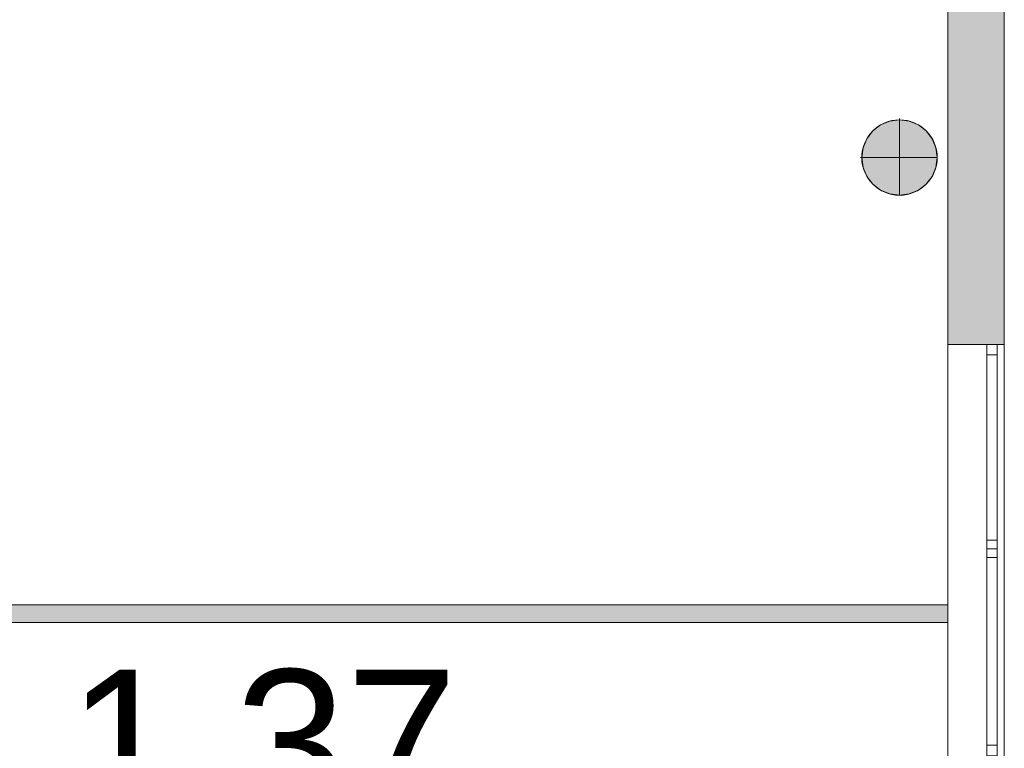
# Model space of a CAD drawing. Header units: inches. Extents: x 15 to 546804, y -66 to 267312.
# Tile 35 of 256: x 409755 to 415379, y 29461 to 33624. Entities that reach past the tile are written whole.
import ezdxf

# ---------------------------------------------------------------- set-up
doc = ezdxf.new("R2010")
doc.units = ezdxf.units.IN
doc.header["$MEASUREMENT"] = 0
doc.layers.add('Binnenwanden', color=2, linetype='Continuous')
doc.layers.add('Zone-1', color=4, linetype='Continuous')
doc.styles.add('style1', font='arial.ttf', dxfattribs={"height": 250})

msp = doc.modelspace()

# ---------------------------------------------------------------- hatches: boundary and pattern name
at = {"lineweight": 20}
h = msp.add_hatch(color=7, dxfattribs=at)
h.dxf.hatch_style = 1
h.paths.add_polyline_path([(414996, 32835.9, 1), (414565.1, 32835.9, 1)])
at = {"layer": 'Zone-1', "lineweight": 20}
h = msp.add_hatch(color=7, dxfattribs=at)
h.dxf.hatch_style = 1
h.paths.add_polyline_path([(415379.2, 34313.6), (415279.2, 34313.6), (415057.2, 34313.6), (415057.2, 31768.6), (415379.2, 31768.6)])
h = msp.add_hatch(color=7, dxfattribs=at)
h.dxf.hatch_style = 1
h.paths.add_polyline_path([(408831.3, 28106.9), (408731.3, 28106.9), (408731.3, 27317.8), (408831.3, 27317.8)])
h.paths.add_polyline_path([(408831.3, 28823.6), (408731.3, 28823.6), (408731.3, 28106.9), (408831.3, 28106.9)])
h.paths.add_polyline_path([(408831.3, 30064.9), (408731.3, 30064.9), (408731.3, 29752.6), (408831.3, 29752.6)])
h.paths.add_polyline_path([(415057.2, 30280.3), (408831.3, 30280.3), (408831.3, 30180.3), (415013.3, 30180.3), (415057.2, 30180.3)])

# ---------------------------------------------------------------- linework, layer by layer
at = {"color": 7, "lineweight": 20}
for p, q in [((415057.2, 25373.6, 800), (415057.2, 39773.6, 800)), ((415057.2, 25373.6, 0), (415057.2, 39773.6, 0)), ((415057.2, 25053.6, 4500), (415057.2, 39773.6, 4500)), ((415057.2, 25053.6, 0), (415057.2, 39773.6, 0)), ((415379.2, 25053.6, 0), (415379.2, 39773.6, 0)), ((415379.2, 25053.6, 4500), (415379.2, 39773.6, 4500)), ((415379.2, 25053.6, 4500), (415379.2, 39453.6, 4500)), ((414672.9, 33022.4, 0), (414672.9, 33022.4, 7000)), ((414724.8, 33044, 0), (414724.8, 33044, 7000)), ((414780.6, 33058.9, 0), (414780.6, 33051.3, 0)), ((414780.6, 33051.3, 0), (414780.6, 33051.3, 7000)), ((414780.6, 33051.3, 0), (414780.6, 32620.4, 0)), ((414836.3, 33044, 0), (414836.3, 33044, 7000)), ((414888.3, 33022.4, 0), (414888.3, 33022.4, 7000)), ((414628.2, 32988.2, 0), (414628.2, 32988.2, 7000)), ((414932.9, 32988.2, 0), (414932.9, 32988.2, 7000)), ((414594, 32943.6, 0), (414594, 32943.6, 7000)), ((414967.1, 32943.6, 0), (414967.1, 32943.6, 7000)), ((414572.5, 32891.6, 0), (414572.5, 32891.6, 7000)), ((414988.7, 32891.6, 0), (414988.7, 32891.6, 7000)), ((414557.5, 32835.9, 0), (414565.1, 32835.9, 0)), ((414565.1, 32835.9, 0), (414565.1, 32835.9, 7000)), ((414565.1, 32835.9, 0), (414996, 32835.9, 0)), ((414996, 32835.9, 0), (414996, 32835.9, 7000)), ((414572.5, 32780.1, 0), (414572.5, 32780.1, 7000)), ((414988.7, 32780.1, 0), (414988.7, 32780.1, 7000)), ((414594, 32728.2, 0), (414594, 32728.2, 7000)), ((414628.2, 32683.5, 0), (414628.2, 32683.5, 7000)), ((414932.9, 32683.5, 0), (414932.9, 32683.5, 7000)), ((414967.1, 32728.2, 0), (414967.1, 32728.2, 7000)), ((414672.9, 32649.3, 0), (414672.9, 32649.3, 7000)), ((414724.8, 32627.8, 0), (414724.8, 32627.8, 7000)), ((414780.6, 32620.4, 0), (414780.6, 32620.4, 7000)), ((414836.3, 32627.8, 0), (414836.3, 32627.8, 7000)), ((414888.3, 32649.3, 0), (414888.3, 32649.3, 7000)), ((415057.2, 31768.6, 1476.5), (415057.2, 27068.6, 1476.5)), ((415057.2, 27068.6, 3076.5), (415057.2, 31768.6, 3076.5)), ((415057.2, 31768.6, 3076.5), (415057.2, 31768.6, 1476.5)), ((415379.2, 31768.6, 1476.5), (415057.2, 31768.6, 1476.5)), ((415379.2, 31768.6, 3076.5), (415057.2, 31768.6, 3076.5)), ((415279.2, 31768.6, 1476.5), (415279.2, 27068.6, 1476.5)), ((415279.2, 27068.6, 3076.5), (415279.2, 31768.6, 3076.5)), ((415279.2, 31768.6, 3076.5), (415279.2, 31768.6, 1476.5)), ((415379.2, 31768.6, 1476.5), (415279.2, 31768.6, 1476.5)), ((415379.2, 31768.6, 3076.5), (415279.2, 31768.6, 3076.5)), ((415339.2, 31768.6, 1476.5), (415279.2, 31768.6, 1476.5)), ((415279.2, 29418.6, 1476.5), (415279.2, 31768.6, 1476.5)), ((415279.2, 31768.6, 3076.5), (415279.2, 29418.6, 3076.5)), ((415339.2, 31768.6, 3076.5), (415279.2, 31768.6, 3076.5)), ((415279.2, 31768.6, 1476.5), (415279.2, 31768.6, 3076.5)), ((415279.2, 31743.6, 1536.5), (415279.2, 31743.6, 3016.5)), ((415339.2, 29418.6, 1476.5), (415339.2, 31768.6, 1476.5)), ((415339.2, 31768.6, 3076.5), (415339.2, 29418.6, 3076.5)), ((415339.2, 31768.6, 1476.5), (415339.2, 31768.6, 3076.5)), ((415339.2, 31743.6, 1536.5), (415339.2, 31743.6, 3016.5)), ((415379.2, 31768.6, 1476.5), (415379.2, 27068.6, 1476.5)), ((415379.2, 27068.6, 3076.5), (415379.2, 31768.6, 3076.5)), ((415379.2, 31768.6, 3076.5), (415379.2, 31768.6, 1476.5)), ((415379.2, 31768.6, 1476.5), (415379.2, 27068.6, 1476.5)), ((415379.2, 31768.6, 3076.5), (415379.2, 31768.6, 1476.5)), ((415379.2, 27068.6, 3076.5), (415379.2, 31768.6, 3076.5)), ((415279.2, 31708.6, 3016.5), (415279.2, 31708.6, 1536.5)), ((415339.2, 31708.6, 1536.5), (415279.2, 31708.6, 1536.5)), ((415339.2, 31708.6, 3016.5), (415279.2, 31708.6, 3016.5)), ((415279.2, 31708.6, 1536.5), (415279.2, 29478.6, 1536.5)), ((415279.2, 29478.6, 3016.5), (415279.2, 31708.6, 3016.5)), ((415339.2, 31708.6, 3016.5), (415339.2, 31708.6, 1536.5)), ((415339.2, 31708.6, 1536.5), (415339.2, 29478.6, 1536.5)), ((415339.2, 29478.6, 3016.5), (415339.2, 31708.6, 3016.5)), ((415279.2, 30600.6, 2956.5), (415279.2, 30650.6, 2956.5)), ((415339.2, 30650.6, 2956.5), (415279.2, 30650.6, 2956.5)), ((415339.2, 30650.6, 1476.5), (415279.2, 30650.6, 1476.5)), ((415279.2, 30650.6, 1476.5), (415279.2, 30600.6, 1476.5)), ((415279.2, 30650.6, 2956.5), (415279.2, 30650.6, 1476.5)), ((415339.2, 30600.6, 2956.5), (415339.2, 30650.6, 2956.5)), ((415339.2, 30650.6, 2956.5), (415339.2, 30650.6, 1476.5)), ((415339.2, 30650.6, 1476.5), (415339.2, 30600.6, 1476.5)), ((415279.2, 30614.6, 2956.5), (415279.2, 30614.6, 1476.5)), ((415279.2, 30550.6, 3016.5), (415279.2, 30600.6, 3016.5)), ((415279.2, 30600.6, 1536.5), (415279.2, 30550.6, 1536.5)), ((415339.2, 30600.6, 2956.5), (415279.2, 30600.6, 2956.5)), ((415339.2, 30600.6, 1476.5), (415279.2, 30600.6, 1476.5)), ((415279.2, 30600.6, 1476.5), (415279.2, 30600.6, 2956.5)), ((415339.2, 30614.6, 2956.5), (415339.2, 30614.6, 1476.5)), ((415339.2, 30550.6, 3016.5), (415339.2, 30600.6, 3016.5)), ((415339.2, 30600.6, 1536.5), (415339.2, 30550.6, 1536.5)), ((415339.2, 30600.6, 1476.5), (415339.2, 30600.6, 2956.5)), ((415339.2, 30550.6, 3016.5), (415279.2, 30550.6, 3016.5)), ((415339.2, 30550.6, 1536.5), (415279.2, 30550.6, 1536.5)), ((415279.2, 30550.6, 1536.5), (415279.2, 30550.6, 3016.5)), ((415339.2, 30550.6, 1536.5), (415339.2, 30550.6, 3016.5)), ((408831.3, 30280.3, 2859.5), (415057.2, 30280.3, 2859.5)), ((408831.3, 30280.3, 5559.5), (415057.2, 30280.3, 5559.5)), ((415057.2, 30180.3, 2859.5), (408831.3, 30180.3, 2859.5)), ((415057.2, 30180.3, 5559.5), (408831.3, 30180.3, 5559.5)), ((415339.2, 29478.6, 1536.5), (415279.2, 29478.6, 1536.5)), ((415339.2, 29478.6, 3016.5), (415279.2, 29478.6, 3016.5)), ((415279.2, 29478.6, 1536.5), (415279.2, 29478.6, 3016.5)), ((415339.2, 29478.6, 1536.5), (415339.2, 29478.6, 3016.5))]:
    msp.add_line(p, q, dxfattribs=at)
for centre in [(414780.6, 32835.9, 7000), (414780.6, 32835.9, 0)]:
    msp.add_circle(centre, 215.4, dxfattribs=at)
for points, invisible_edges in [([(415057.2, 25053.6, 4500), (415057.2, 39773.6, 4500), (415057.2, 39013.6, 3076.5)], 14), ([(415057.2, 25053.6, 0), (415057.2, 39013.6, 1476.5), (415057.2, 39773.6, 0)], 3), ([(415057.2, 39773.6, 4500), (415057.2, 25053.6, 4500), (415379.2, 39773.6, 4500)], 2), ([(415379.2, 25053.6, 4500), (415379.2, 39773.6, 4500), (415057.2, 25053.6, 4500)], 2), ([(415057.2, 25053.6, 0), (415057.2, 39773.6, 0), (415379.2, 25053.6, 0)], 2), ([(415379.2, 39773.6, 0), (415379.2, 25053.6, 0), (415057.2, 39773.6, 0)], 2), ([(415057.2, 39773.6, 0), (415057.2, 39773.6, 800), (415057.2, 25373.6, 0)], 2), ([(415057.2, 25373.6, 800), (415057.2, 25373.6, 0), (415057.2, 39773.6, 800)], 2), ([(415379.2, 25053.6, 0), (415379.2, 39773.6, 0), (415379.2, 39013.6, 1476.5)], 14), ([(415379.2, 25053.6, 4500), (415379.2, 39013.6, 3076.5), (415379.2, 39773.6, 4500)], 3), ([(415057.2, 34313.6, 3076.5), (415057.2, 25053.6, 4500), (415057.2, 39013.6, 3076.5)], 3), ([(415057.2, 34313.6, 1476.5), (415057.2, 39013.6, 1476.5), (415057.2, 25053.6, 0)], 14), ([(415379.2, 34313.6, 1476.5), (415379.2, 25053.6, 0), (415379.2, 39013.6, 1476.5)], 3), ([(415379.2, 34313.6, 3076.5), (415379.2, 39013.6, 3076.5), (415379.2, 25053.6, 4500)], 14), ([(415057.2, 34313.6, 1476.5), (415057.2, 31768.6, 3076.5), (415057.2, 34313.6, 3076.5)], 3), ([(415057.2, 31768.6, 3076.5), (415057.2, 34313.6, 1476.5), (415057.2, 31768.6, 1476.5)], 3), ([(415379.2, 34313.6, 3076.5), (415379.2, 31768.6, 1476.5), (415379.2, 34313.6, 1476.5)], 3), ([(415379.2, 31768.6, 1476.5), (415379.2, 34313.6, 3076.5), (415379.2, 31768.6, 3076.5)], 3), ([(414628.2, 32683.5, 0), (414628.2, 32988.2, 0), (414672.9, 33022.4, 0)], 13), ([(414628.2, 32683.5, 0), (414672.9, 33022.4, 0), (414672.9, 32649.3, 0)], 3), ([(414628.2, 32988.2, 7000), (414672.9, 33022.4, 0), (414628.2, 32988.2, 0)], 1), ([(414672.9, 33022.4, 0), (414628.2, 32988.2, 7000), (414672.9, 33022.4, 7000)], 1), ([(414628.2, 32988.2, 7000), (414672.9, 32649.3, 7000), (414672.9, 33022.4, 7000)], 3), ([(414672.9, 33022.4, 7000), (414724.8, 33044, 0), (414672.9, 33022.4, 0)], 1), ([(414724.8, 33044, 0), (414672.9, 33022.4, 7000), (414724.8, 33044, 7000)], 1), ([(414672.9, 32649.3, 0), (414672.9, 33022.4, 0), (414724.8, 33044, 0)], 13), ([(414672.9, 32649.3, 0), (414724.8, 33044, 0), (414724.8, 32627.8, 0)], 3), ([(414672.9, 33022.4, 7000), (414724.8, 32627.8, 7000), (414724.8, 33044, 7000)], 3), ([(414672.9, 33022.4, 7000), (414672.9, 32649.3, 7000), (414724.8, 32627.8, 7000)], 13), ([(414724.8, 33044, 7000), (414780.6, 33051.3, 0), (414724.8, 33044, 0)], 1), ([(414780.6, 33051.3, 0), (414724.8, 33044, 7000), (414780.6, 33051.3, 7000)], 1), ([(414724.8, 32627.8, 0), (414724.8, 33044, 0), (414780.6, 33051.3, 0)], 13), ([(414724.8, 32627.8, 0), (414780.6, 33051.3, 0), (414780.6, 32620.4, 0)], 3), ([(414724.8, 33044, 7000), (414780.6, 32620.4, 7000), (414780.6, 33051.3, 7000)], 3), ([(414724.8, 33044, 7000), (414724.8, 32627.8, 7000), (414780.6, 32620.4, 7000)], 13), ([(414780.6, 33051.3, 7000), (414836.3, 33044, 0), (414780.6, 33051.3, 0)], 1), ([(414836.3, 33044, 0), (414780.6, 33051.3, 7000), (414836.3, 33044, 7000)], 1), ([(414780.6, 32620.4, 0), (414780.6, 33051.3, 0), (414836.3, 33044, 0)], 13), ([(414780.6, 33051.3, 7000), (414780.6, 32620.4, 7000), (414836.3, 32627.8, 7000)], 13), ([(414780.6, 33051.3, 7000), (414836.3, 32627.8, 7000), (414836.3, 33044, 7000)], 3), ([(414780.6, 32620.4, 0), (414836.3, 33044, 0), (414836.3, 32627.8, 0)], 3), ([(414836.3, 33044, 7000), (414888.3, 33022.4, 0), (414836.3, 33044, 0)], 1), ([(414888.3, 33022.4, 0), (414836.3, 33044, 7000), (414888.3, 33022.4, 7000)], 1), ([(414836.3, 32627.8, 0), (414836.3, 33044, 0), (414888.3, 33022.4, 0)], 13), ([(414836.3, 33044, 7000), (414836.3, 32627.8, 7000), (414888.3, 32649.3, 7000)], 13), ([(414836.3, 33044, 7000), (414888.3, 32649.3, 7000), (414888.3, 33022.4, 7000)], 3), ([(414836.3, 32627.8, 0), (414888.3, 33022.4, 0), (414888.3, 32649.3, 0)], 3), ([(414888.3, 33022.4, 7000), (414932.9, 32988.2, 0), (414888.3, 33022.4, 0)], 1), ([(414932.9, 32988.2, 0), (414888.3, 33022.4, 7000), (414932.9, 32988.2, 7000)], 1), ([(414888.3, 32649.3, 0), (414888.3, 33022.4, 0), (414932.9, 32988.2, 0)], 13), ([(414888.3, 33022.4, 7000), (414888.3, 32649.3, 7000), (414932.9, 32683.5, 7000)], 13), ([(414888.3, 33022.4, 7000), (414932.9, 32683.5, 7000), (414932.9, 32988.2, 7000)], 3), ([(414594, 32728.2, 0), (414594, 32943.6, 0), (414628.2, 32988.2, 0)], 13), ([(414594, 32728.2, 0), (414628.2, 32988.2, 0), (414628.2, 32683.5, 0)], 3), ([(414628.2, 32988.2, 7000), (414594, 32943.6, 0), (414594, 32943.6, 7000)], 1), ([(414594, 32943.6, 0), (414628.2, 32988.2, 7000), (414628.2, 32988.2, 0)], 1), ([(414594, 32943.6, 7000), (414628.2, 32683.5, 7000), (414628.2, 32988.2, 7000)], 3), ([(414628.2, 32988.2, 7000), (414628.2, 32683.5, 7000), (414672.9, 32649.3, 7000)], 13), ([(414888.3, 32649.3, 0), (414932.9, 32988.2, 0), (414932.9, 32683.5, 0)], 3), ([(414932.9, 32988.2, 0), (414967.1, 32943.6, 7000), (414967.1, 32943.6, 0)], 1), ([(414967.1, 32943.6, 7000), (414932.9, 32988.2, 0), (414932.9, 32988.2, 7000)], 1), ([(414932.9, 32683.5, 0), (414932.9, 32988.2, 0), (414967.1, 32943.6, 0)], 13), ([(414932.9, 32988.2, 7000), (414932.9, 32683.5, 7000), (414967.1, 32728.2, 7000)], 13), ([(414932.9, 32988.2, 7000), (414967.1, 32728.2, 7000), (414967.1, 32943.6, 7000)], 3), ([(414572.5, 32780.1, 0), (414572.5, 32891.6, 0), (414594, 32943.6, 0)], 13), ([(414572.5, 32780.1, 0), (414594, 32943.6, 0), (414594, 32728.2, 0)], 3), ([(414594, 32943.6, 7000), (414572.5, 32891.6, 0), (414572.5, 32891.6, 7000)], 1), ([(414572.5, 32891.6, 0), (414594, 32943.6, 7000), (414594, 32943.6, 0)], 1), ([(414572.5, 32891.6, 7000), (414594, 32728.2, 7000), (414594, 32943.6, 7000)], 3), ([(414594, 32943.6, 7000), (414594, 32728.2, 7000), (414628.2, 32683.5, 7000)], 13), ([(414932.9, 32683.5, 0), (414967.1, 32943.6, 0), (414967.1, 32728.2, 0)], 3), ([(414967.1, 32943.6, 0), (414988.7, 32891.6, 7000), (414988.7, 32891.6, 0)], 1), ([(414988.7, 32891.6, 7000), (414967.1, 32943.6, 0), (414967.1, 32943.6, 7000)], 1), ([(414967.1, 32728.2, 0), (414967.1, 32943.6, 0), (414988.7, 32891.6, 0)], 13), ([(414967.1, 32943.6, 7000), (414967.1, 32728.2, 7000), (414988.7, 32780.1, 7000)], 13), ([(414967.1, 32943.6, 7000), (414988.7, 32780.1, 7000), (414988.7, 32891.6, 7000)], 3), ([(414572.5, 32891.6, 0), (414572.5, 32780.1, 0), (414565.1, 32835.9, 0)], 1), ([(414572.5, 32891.6, 7000), (414565.1, 32835.9, 0), (414565.1, 32835.9, 7000)], 1), ([(414565.1, 32835.9, 0), (414572.5, 32891.6, 7000), (414572.5, 32891.6, 0)], 1), ([(414572.5, 32780.1, 7000), (414572.5, 32891.6, 7000), (414565.1, 32835.9, 7000)], 1), ([(414572.5, 32891.6, 7000), (414572.5, 32780.1, 7000), (414594, 32728.2, 7000)], 13), ([(414967.1, 32728.2, 0), (414988.7, 32891.6, 0), (414988.7, 32780.1, 0)], 3), ([(414988.7, 32891.6, 0), (414996, 32835.9, 7000), (414996, 32835.9, 0)], 1), ([(414996, 32835.9, 7000), (414988.7, 32891.6, 0), (414988.7, 32891.6, 7000)], 1), ([(414988.7, 32780.1, 0), (414988.7, 32891.6, 0), (414996, 32835.9, 0)], 1), ([(414988.7, 32891.6, 7000), (414988.7, 32780.1, 7000), (414996, 32835.9, 7000)], 1), ([(414565.1, 32835.9, 7000), (414572.5, 32780.1, 0), (414572.5, 32780.1, 7000)], 1), ([(414572.5, 32780.1, 0), (414565.1, 32835.9, 7000), (414565.1, 32835.9, 0)], 1), ([(414996, 32835.9, 0), (414988.7, 32780.1, 7000), (414988.7, 32780.1, 0)], 1), ([(414988.7, 32780.1, 7000), (414996, 32835.9, 0), (414996, 32835.9, 7000)], 1), ([(414572.5, 32780.1, 7000), (414594, 32728.2, 0), (414594, 32728.2, 7000)], 1), ([(414594, 32728.2, 0), (414572.5, 32780.1, 7000), (414572.5, 32780.1, 0)], 1), ([(414988.7, 32780.1, 0), (414967.1, 32728.2, 7000), (414967.1, 32728.2, 0)], 1), ([(414967.1, 32728.2, 7000), (414988.7, 32780.1, 0), (414988.7, 32780.1, 7000)], 1), ([(414594, 32728.2, 7000), (414628.2, 32683.5, 0), (414628.2, 32683.5, 7000)], 1), ([(414628.2, 32683.5, 0), (414594, 32728.2, 7000), (414594, 32728.2, 0)], 1), ([(414672.9, 32649.3, 7000), (414628.2, 32683.5, 0), (414672.9, 32649.3, 0)], 1), ([(414628.2, 32683.5, 0), (414672.9, 32649.3, 7000), (414628.2, 32683.5, 7000)], 1), ([(414932.9, 32683.5, 7000), (414888.3, 32649.3, 0), (414932.9, 32683.5, 0)], 1), ([(414888.3, 32649.3, 0), (414932.9, 32683.5, 7000), (414888.3, 32649.3, 7000)], 1), ([(414967.1, 32728.2, 0), (414932.9, 32683.5, 7000), (414932.9, 32683.5, 0)], 1), ([(414932.9, 32683.5, 7000), (414967.1, 32728.2, 0), (414967.1, 32728.2, 7000)], 1), ([(414724.8, 32627.8, 7000), (414672.9, 32649.3, 0), (414724.8, 32627.8, 0)], 1), ([(414672.9, 32649.3, 0), (414724.8, 32627.8, 7000), (414672.9, 32649.3, 7000)], 1), ([(414780.6, 32620.4, 7000), (414724.8, 32627.8, 0), (414780.6, 32620.4, 0)], 1), ([(414724.8, 32627.8, 0), (414780.6, 32620.4, 7000), (414724.8, 32627.8, 7000)], 1), ([(414836.3, 32627.8, 7000), (414780.6, 32620.4, 0), (414836.3, 32627.8, 0)], 1), ([(414780.6, 32620.4, 0), (414836.3, 32627.8, 7000), (414780.6, 32620.4, 7000)], 1), ([(414888.3, 32649.3, 7000), (414836.3, 32627.8, 0), (414888.3, 32649.3, 0)], 1), ([(414836.3, 32627.8, 0), (414888.3, 32649.3, 7000), (414836.3, 32627.8, 7000)], 1), ([(415057.2, 27068.6, 3076.5), (415057.2, 25053.6, 4500), (415057.2, 31768.6, 3076.5)], 3), ([(415057.2, 27068.6, 1476.5), (415057.2, 31768.6, 1476.5), (415057.2, 25053.6, 0)], 14), ([(415057.2, 31768.6, 1476.5), (415057.2, 27068.6, 1476.5), (415379.2, 31768.6, 1476.5)], 2), ([(415379.2, 27068.6, 1476.5), (415379.2, 31768.6, 1476.5), (415057.2, 27068.6, 1476.5)], 2), ([(415057.2, 27068.6, 3076.5), (415057.2, 31768.6, 3076.5), (415379.2, 27068.6, 3076.5)], 2), ([(415379.2, 31768.6, 3076.5), (415379.2, 27068.6, 3076.5), (415057.2, 31768.6, 3076.5)], 2), ([(415057.2, 31768.6, 1476.5), (415379.2, 31768.6, 1476.5), (415057.2, 31768.6, 3076.5)], 2), ([(415379.2, 31768.6, 3076.5), (415057.2, 31768.6, 3076.5), (415379.2, 31768.6, 1476.5)], 2), ([(415279.2, 31768.6, 1476.5), (415379.2, 31768.6, 1476.5), (415279.2, 31768.6, 3076.5)], 2), ([(415379.2, 31768.6, 3076.5), (415279.2, 31768.6, 3076.5), (415379.2, 31768.6, 1476.5)], 2), ([(415279.2, 27068.6, 3076.5), (415279.2, 31768.6, 3076.5), (415379.2, 27068.6, 3076.5)], 2), ([(415379.2, 31768.6, 3076.5), (415379.2, 27068.6, 3076.5), (415279.2, 31768.6, 3076.5)], 2), ([(415279.2, 31768.6, 1476.5), (415279.2, 27068.6, 1476.5), (415379.2, 31768.6, 1476.5)], 2), ([(415379.2, 27068.6, 1476.5), (415379.2, 31768.6, 1476.5), (415279.2, 27068.6, 1476.5)], 2), ([(415279.2, 31768.6, 1476.5), (415279.2, 31768.6, 3076.5), (415279.2, 27068.6, 1476.5)], 2), ([(415279.2, 27068.6, 3076.5), (415279.2, 27068.6, 1476.5), (415279.2, 31768.6, 3076.5)], 2), ([(415279.2, 31768.6, 1476.5), (415279.2, 29418.6, 1476.5), (415279.2, 29478.6, 1536.5)], 14), ([(415279.2, 31708.6, 1536.5), (415279.2, 31768.6, 1476.5), (415279.2, 29478.6, 1536.5)], 3), ([(415279.2, 31708.6, 3016.5), (415279.2, 31768.6, 1476.5), (415279.2, 31708.6, 1536.5)], 3), ([(415279.2, 31768.6, 3076.5), (415279.2, 29478.6, 3016.5), (415279.2, 29418.6, 3076.5)], 3), ([(415279.2, 31708.6, 3016.5), (415279.2, 29478.6, 3016.5), (415279.2, 31768.6, 3076.5)], 14), ([(415279.2, 31768.6, 1476.5), (415279.2, 31708.6, 3016.5), (415279.2, 31768.6, 3076.5)], 3), ([(415339.2, 31768.6, 1476.5), (415339.2, 29418.6, 1476.5), (415279.2, 31768.6, 1476.5)], 2), ([(415279.2, 29418.6, 1476.5), (415279.2, 31768.6, 1476.5), (415339.2, 29418.6, 1476.5)], 2), ([(415339.2, 29418.6, 3076.5), (415339.2, 31768.6, 3076.5), (415279.2, 29418.6, 3076.5)], 2), ([(415279.2, 31768.6, 3076.5), (415279.2, 29418.6, 3076.5), (415339.2, 31768.6, 3076.5)], 2), ([(415339.2, 31768.6, 1476.5), (415279.2, 31768.6, 1476.5), (415339.2, 31768.6, 3076.5)], 2), ([(415279.2, 31768.6, 3076.5), (415339.2, 31768.6, 3076.5), (415279.2, 31768.6, 1476.5)], 2), ([(415339.2, 31768.6, 3076.5), (415339.2, 29418.6, 3076.5), (415339.2, 29478.6, 3016.5)], 14), ([(415339.2, 31708.6, 3016.5), (415339.2, 31768.6, 3076.5), (415339.2, 29478.6, 3016.5)], 3), ([(415339.2, 31708.6, 1536.5), (415339.2, 31768.6, 3076.5), (415339.2, 31708.6, 3016.5)], 3), ([(415339.2, 31768.6, 1476.5), (415339.2, 29478.6, 1536.5), (415339.2, 29418.6, 1476.5)], 3), ([(415339.2, 31708.6, 1536.5), (415339.2, 29478.6, 1536.5), (415339.2, 31768.6, 1476.5)], 14), ([(415339.2, 31768.6, 3076.5), (415339.2, 31708.6, 1536.5), (415339.2, 31768.6, 1476.5)], 3), ([(415379.2, 27068.6, 1476.5), (415379.2, 25053.6, 0), (415379.2, 31768.6, 1476.5)], 3), ([(415379.2, 27068.6, 3076.5), (415379.2, 31768.6, 3076.5), (415379.2, 25053.6, 4500)], 14), ([(415339.2, 31708.6, 3016.5), (415339.2, 29478.6, 3016.5), (415279.2, 31708.6, 3016.5)], 2), ([(415279.2, 29478.6, 3016.5), (415279.2, 31708.6, 3016.5), (415339.2, 29478.6, 3016.5)], 2), ([(415339.2, 29478.6, 1536.5), (415339.2, 31708.6, 1536.5), (415279.2, 29478.6, 1536.5)], 2), ([(415279.2, 31708.6, 1536.5), (415279.2, 29478.6, 1536.5), (415339.2, 31708.6, 1536.5)], 2), ([(415279.2, 31708.6, 1536.5), (415339.2, 31708.6, 1536.5), (415279.2, 31708.6, 3016.5)], 2), ([(415339.2, 31708.6, 3016.5), (415279.2, 31708.6, 3016.5), (415339.2, 31708.6, 1536.5)], 2), ([(415279.2, 30600.6, 1476.5), (415279.2, 30600.6, 2956.5), (415279.2, 30650.6, 1476.5)], 2), ([(415279.2, 30650.6, 2956.5), (415279.2, 30650.6, 1476.5), (415279.2, 30600.6, 2956.5)], 2), ([(415339.2, 30650.6, 1476.5), (415279.2, 30650.6, 1476.5), (415339.2, 30650.6, 2956.5)], 2), ([(415279.2, 30650.6, 2956.5), (415339.2, 30650.6, 2956.5), (415279.2, 30650.6, 1476.5)], 2), ([(415339.2, 30650.6, 1476.5), (415339.2, 30600.6, 1476.5), (415279.2, 30650.6, 1476.5)], 2), ([(415279.2, 30600.6, 1476.5), (415279.2, 30650.6, 1476.5), (415339.2, 30600.6, 1476.5)], 2), ([(415339.2, 30600.6, 2956.5), (415339.2, 30650.6, 2956.5), (415279.2, 30600.6, 2956.5)], 2), ([(415279.2, 30650.6, 2956.5), (415279.2, 30600.6, 2956.5), (415339.2, 30650.6, 2956.5)], 2), ([(415339.2, 30600.6, 2956.5), (415339.2, 30600.6, 1476.5), (415339.2, 30650.6, 2956.5)], 2), ([(415339.2, 30650.6, 1476.5), (415339.2, 30650.6, 2956.5), (415339.2, 30600.6, 1476.5)], 2), ([(415279.2, 30600.6, 1476.5), (415339.2, 30600.6, 1476.5), (415279.2, 30600.6, 2956.5)], 2), ([(415339.2, 30600.6, 2956.5), (415279.2, 30600.6, 2956.5), (415339.2, 30600.6, 1476.5)], 2), ([(415279.2, 30550.6, 1536.5), (415279.2, 30550.6, 3016.5), (415279.2, 30600.6, 1536.5)], 2), ([(415279.2, 30600.6, 3016.5), (415279.2, 30600.6, 1536.5), (415279.2, 30550.6, 3016.5)], 2), ([(415339.2, 30600.6, 1536.5), (415339.2, 30550.6, 1536.5), (415279.2, 30600.6, 1536.5)], 2), ([(415279.2, 30550.6, 1536.5), (415279.2, 30600.6, 1536.5), (415339.2, 30550.6, 1536.5)], 2), ([(415339.2, 30550.6, 3016.5), (415339.2, 30600.6, 3016.5), (415279.2, 30550.6, 3016.5)], 2), ([(415279.2, 30600.6, 3016.5), (415279.2, 30550.6, 3016.5), (415339.2, 30600.6, 3016.5)], 2), ([(415339.2, 30550.6, 3016.5), (415339.2, 30550.6, 1536.5), (415339.2, 30600.6, 3016.5)], 2), ([(415339.2, 30600.6, 1536.5), (415339.2, 30600.6, 3016.5), (415339.2, 30550.6, 1536.5)], 2), ([(415279.2, 30550.6, 1536.5), (415339.2, 30550.6, 1536.5), (415279.2, 30550.6, 3016.5)], 2), ([(415339.2, 30550.6, 3016.5), (415279.2, 30550.6, 3016.5), (415339.2, 30550.6, 1536.5)], 2), ([(408831.3, 30280.3, 2859.5), (415013.3, 30180.3, 2859.5), (408831.3, 30180.3, 2859.5)], 1), ([(408831.3, 30180.3, 5559.5), (415013.3, 30280.3, 5559.5), (408831.3, 30280.3, 5559.5)], 1), ([(415013.3, 30280.3, 5559.5), (408831.3, 30280.3, 2859.5), (408831.3, 30280.3, 5559.5)], 1), ([(408831.3, 30280.3, 2859.5), (415013.3, 30280.3, 5559.5), (415013.3, 30280.3, 2859.5)], 1), ([(415013.3, 30180.3, 2859.5), (408831.3, 30180.3, 5559.5), (408831.3, 30180.3, 2859.5)], 1), ([(408831.3, 30180.3, 5559.5), (415013.3, 30180.3, 2859.5), (415013.3, 30180.3, 5559.5)], 1), ([(415279.2, 29418.6, 3076.5), (415279.2, 29478.6, 1536.5), (415279.2, 29418.6, 1476.5)], 3), ([(415279.2, 29478.6, 1536.5), (415279.2, 29418.6, 3076.5), (415279.2, 29478.6, 3016.5)], 3), ([(415339.2, 29478.6, 1536.5), (415279.2, 29478.6, 1536.5), (415339.2, 29478.6, 3016.5)], 2), ([(415279.2, 29478.6, 3016.5), (415339.2, 29478.6, 3016.5), (415279.2, 29478.6, 1536.5)], 2), ([(415339.2, 29418.6, 1476.5), (415339.2, 29478.6, 3016.5), (415339.2, 29418.6, 3076.5)], 3), ([(415339.2, 29478.6, 3016.5), (415339.2, 29418.6, 1476.5), (415339.2, 29478.6, 1536.5)], 3)]:
    msp.add_3dface(points, dxfattribs=dict(at, invisible_edges=invisible_edges))

# ---------------------------------------------------------------- texts
at = {"layer": 'Binnenwanden', "color": 7, "linetype": 'Continuous', "style": 'style1'}
msp.add_text('1.37', height=819, dxfattribs=at).set_placement((410029.9, 29091.9, -150))

doc.saveas('drawing.dxf')
